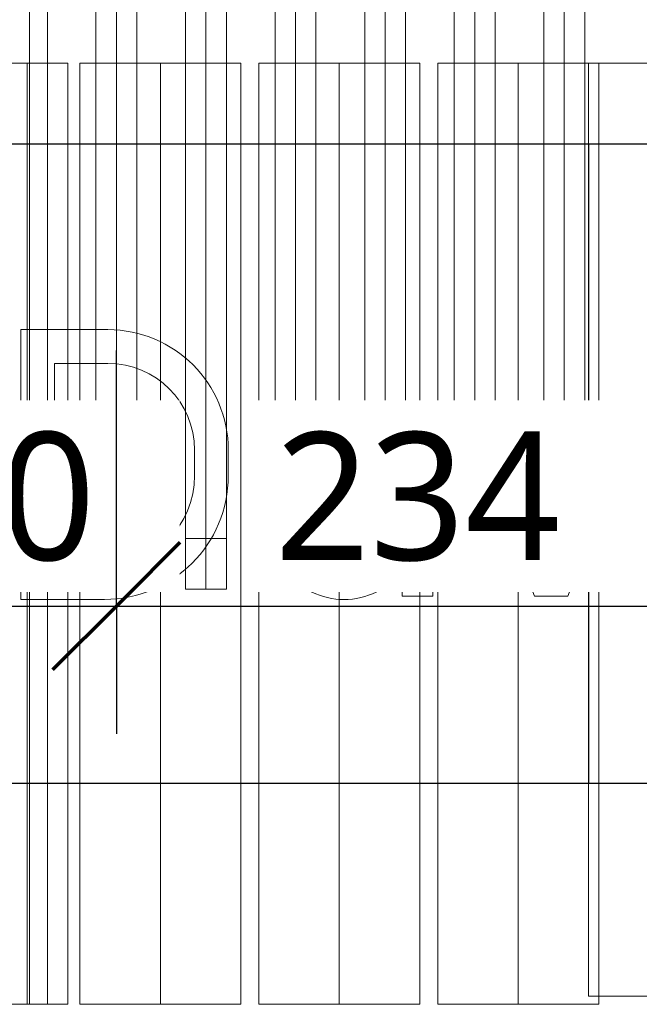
# Model space of a CAD drawing. Header units: millimetres. Extents: x -14962 to -11715, y -600 to 2729.
# Tile 7 of 41: x -13832 to -13590, y -337 to 49. Entities that reach past the tile are written whole.
import ezdxf

# ---------------------------------------------------------------- set-up
doc = ezdxf.new("R2010")
doc.units = ezdxf.units.MM
for name, color, linetype, lineweight in [('A-ANNO-DIMS', 211, 'Continuous', 30), ('A-ANNO-DIMS-20', 211, 'Continuous', 30), ('A-FLOR', 192, 'Continuous', 25), ('A-GENM', 13, 'Continuous', 18), ('M-EQPM', 50, 'Continuous', 18), ('P-PIPE', 3, 'Continuous', 18), ('P-PIPE-CNTR', 3, 'Continuous', 18)]:
    doc.layers.add(name, color=color, linetype=linetype, lineweight=lineweight)
doc.styles.add('Trebuchet MS', font='trebuc.ttf', dxfattribs={"height": 50})
doc.dimstyles.new('Cotes_linéaires', dxfattribs={"dimscale": 304.8, "dimtxt": 51.547545, "dimasz": 0.164042, "dimexe": 0.164042, "dimexo": 0.0625, "dimgap": 0.013123, "dimtad": 1, "dimdec": 0, "dimzin": 0, "dimdsep": 46, "dimtxsty": 'Trebuchet MS', "dimblk1": 'OBLIQUE', "dimblk2": 'OBLIQUE', "dimsah": 1, "dimcen": 0.09, "dimdle": 0.164042, "dimazin": 0, "dimtfac": 1, "dimtdec": 4, "dimtix": 1, "dimtmove": 0, "dimatfit": 3, "dimfxl": 0.328084, "dimfxlon": 1, "dimtvp": 1, "dimtfill": 1, "dimtolj": 1, "dimtzin": 0, "dimarcsym": 2})

# ---------------------------------------------------------------- blocks, each defined once
blk = doc.blocks.new('Logo_Geometry_SD_3Dx10- - Mur_horizontal-V1-Elévation Sud')
at = {"layer": 'M-EQPM'}
for p, q in [((-13797.6, -72.62), (-13831.7, -72.62)), ((-13831.7, -72.62), (-13831.7, -178.15)), ((-13831.7, -178.15), (-13831.7, -72.62)), ((-13831.7, -72.62), (-13797.6, -72.62)), ((-13818.5, -164.95), (-13818.5, -85.82)), ((-13818.5, -85.82), (-13797.6, -85.82)), ((-13797.6, -85.82), (-13818.5, -85.82)), ((-13818.5, -85.82), (-13818.5, -164.95)), ((-13734.06, -104.26), (-13734.06, -149.34)), ((-13720.45, -104.26), (-13734.06, -104.26)), ((-13734.06, -104.26), (-13720.45, -104.26)), ((-13734.06, -149.34), (-13734.06, -104.26)), ((-13720.45, -151.07), (-13720.45, -104.26)), ((-13720.45, -104.26), (-13720.45, -151.07)), ((-13670.45, -104.26), (-13684.06, -104.26)), ((-13684.06, -104.26), (-13684.06, -147.65)), ((-13684.06, -147.65), (-13684.06, -104.26)), ((-13684.06, -104.26), (-13670.45, -104.26)), ((-13670.45, -176.85), (-13670.45, -104.26)), ((-13670.45, -104.26), (-13670.45, -176.85)), ((-13645.57, -104.26), (-13658.54, -104.26)), ((-13658.54, -104.26), (-13630.67, -176.85)), ((-13630.67, -176.85), (-13658.54, -104.26)), ((-13658.54, -104.26), (-13645.57, -104.26)), ((-13624.19, -159.96), (-13645.57, -104.26)), ((-13645.57, -104.26), (-13624.19, -159.96)), ((-13602.81, -104.26), (-13624.19, -159.96)), ((-13624.19, -159.96), (-13602.81, -104.26)), ((-13617.7, -176.85), (-13589.84, -104.26)), ((-13589.84, -104.26), (-13617.7, -176.85)), ((-13589.84, -104.26), (-13602.81, -104.26)), ((-13602.81, -104.26), (-13589.84, -104.26)), ((-13763.69, -119.73), (-13763.69, -129.73)), ((-13763.69, -129.73), (-13763.69, -119.73)), ((-13750.49, -129.73), (-13750.49, -119.73)), ((-13750.49, -119.73), (-13750.49, -129.73)), ((-13798.92, -164.95), (-13818.5, -164.95)), ((-13818.5, -164.95), (-13798.92, -164.95)), ((-13682.5, -167.31), (-13682.5, -176.85)), ((-13682.5, -176.85), (-13682.5, -167.31)), ((-13682.5, -176.85), (-13670.45, -176.85)), ((-13670.45, -176.85), (-13682.5, -176.85)), ((-13630.67, -176.85), (-13617.7, -176.85)), ((-13617.7, -176.85), (-13630.67, -176.85)), ((-13831.7, -178.15), (-13798.92, -178.15)), ((-13798.92, -178.15), (-13831.7, -178.15))]:
    blk.add_line(p, q, dxfattribs=at)
for centre, radius, start, end in [((-13797.6, -119.73), 47.11, 360, 90), ((-13797.6, -119.73), 47.11, 360, 90), ((-13797.6, -119.73), 33.91, 0, 90), ((-13797.6, -119.73), 33.91, 0, 90), ((-13798.92, -129.73), 48.43, 270, 360), ((-13798.92, -129.73), 35.23, 270, 0), ((-13798.92, -129.73), 48.43, 270, 360), ((-13798.92, -129.73), 35.23, 270, 360), ((-13704.94, -149.34), 29.12, 180, 218.1042), ((-13704.94, -149.34), 29.12, 180, 218.1042), ((-13702.04, -147.65), 17.98, 289.0121, 0), ((-13702.04, -147.65), 17.98, 289.0121, 0), ((-13702.26, -147.03), 18.64, 192.5226, 289.0121), ((-13702.26, -147.03), 18.64, 192.5226, 289.0121), ((-13705.18, -149.03), 29.13, 218.8689, 321.1311), ((-13705.18, -149.03), 29.13, 218.8689, 321.1311)]:
    blk.add_arc(centre, radius, start, end, dxfattribs=at)
blk = doc.blocks.new('DIMBLOCK4-Elévation Sud')
at = {"layer": 'A-ANNO-DIMS-20', "transparency": 16777216}
for p, q in [((-13924.02, -180.72), (-13924.02, -80.72)), ((-13794.26, -180.72), (-13794.26, -80.72)), ((-13924.02, -180.72), (-13794.26, -180.72)), ((-13924.02, -180.72), (-13924.02, -230.72)), ((-13794.26, -180.72), (-13794.26, -230.72))]:
    blk.add_line(p, q, dxfattribs=at)
at = {"layer": 'A-ANNO-DIMS-20', "lineweight": 70, "transparency": 16777216}
for p, q in [((-13924.02, -180.72), (-13899.02, -155.72)), ((-13794.26, -180.72), (-13769.26, -155.72)), ((-13924.02, -180.72), (-13949.02, -205.72)), ((-13794.26, -180.72), (-13819.26, -205.72))]:
    blk.add_line(p, q, dxfattribs=at)
at = {"layer": 'A-ANNO-DIMS-20', "color": 0, "transparency": 16777216, "insert": (-13914.18, -112.74), "char_height": 50, "width": 132.1015, "attachment_point": 1, "line_spacing_factor": 1.048425, "style": 'Trebuchet MS', "bg_fill": 3, "box_fill_scale": 1.25, "bg_fill_color": 256, "bg_fill_true_color": 13158600, "bg_fill_transparency": 0}
blk.add_mtext('130', dxfattribs=at)
blk = doc.blocks.new('_Oblique')
at = {"color": 0, "linetype": 'ByBlock', "lineweight": -2}
blk.add_line((-0.5, -0.5), (0.5, 0.5), dxfattribs=at)
blk = doc.blocks.new('DIMBLOCK5-Elévation Sud')
at = {"layer": 'A-ANNO-DIMS-20', "transparency": 16777216}
for p, q in [((-13794.26, -180.72), (-13794.26, -80.72)), ((-13560.3, -180.72), (-13560.3, -80.72)), ((-13794.26, -180.72), (-13510.3, -180.72)), ((-13794.26, -180.72), (-13794.26, -230.72)), ((-13560.3, -180.72), (-13560.3, -230.72))]:
    blk.add_line(p, q, dxfattribs=at)
at = {"layer": 'A-ANNO-DIMS-20', "lineweight": 70, "transparency": 16777216}
for p, q in [((-13794.26, -180.72), (-13769.26, -155.72)), ((-13560.3, -180.72), (-13535.3, -155.72)), ((-13794.26, -180.72), (-13819.26, -205.72)), ((-13560.3, -180.72), (-13585.3, -205.72))]:
    blk.add_line(p, q, dxfattribs=at)
at = {"layer": 'A-ANNO-DIMS-20', "color": 0, "transparency": 16777216, "insert": (-13732.32, -112.74), "char_height": 50, "width": 132.1015, "attachment_point": 1, "line_spacing_factor": 1.048425, "style": 'Trebuchet MS', "bg_fill": 3, "box_fill_scale": 1.25, "bg_fill_color": 256, "bg_fill_true_color": 13158600, "bg_fill_transparency": 0}
blk.add_mtext('234', dxfattribs=at)

msp = doc.modelspace()

# ---------------------------------------------------------------- linework, layer by layer
at = {"layer": 'A-FLOR'}
for p, q in [((-14709.55, 0), (-11715.32, 0)), ((-13609.55, 0), (-13609.55, -250)), ((-14709.55, -250), (-11715.32, -250))]:
    msp.add_line(p, q, dxfattribs=at)
at = {"layer": 'P-PIPE'}
for p, q in [((-13802.26, 440.75), (-13802.26, -174.16)), ((-13786.26, -174.16), (-13786.26, 440.75)), ((-13767.22, 440.75), (-13767.22, -174.16)), ((-13751.22, -174.16), (-13751.22, 440.75)), ((-13732.18, 440.75), (-13732.18, -174.16)), ((-13716.18, -174.16), (-13716.18, 440.75)), ((-13697.12, 440.75), (-13697.12, -174.16)), ((-13681.12, -174.16), (-13681.12, 440.75)), ((-13662.07, 440.75), (-13662.07, -155.58)), ((-13646.07, -155.58), (-13646.07, 440.75)), ((-13627.02, 440.75), (-13627.02, -155.58)), ((-13611.02, -155.58), (-13611.02, 440.75)), ((-13813.24, 31.65), (-13902.52, 31.65)), ((-13813.24, -336.5), (-13813.24, 31.65)), ((-13808.55, 31.65), (-13808.55, -336.5)), ((-13745.55, 31.65), (-13808.55, 31.65)), ((-13745.55, -336.5), (-13745.55, 31.65)), ((-13738.55, 31.65), (-13738.55, -336.5)), ((-13675.55, 31.65), (-13738.55, 31.65)), ((-13675.55, -336.5), (-13675.55, 31.65)), ((-13668.55, 31.65), (-13668.55, -336.5)), ((-13509.55, 31.65), (-13668.55, 31.65)), ((-13609.55, 31.65), (-13609.55, -333.35)), ((-13605.55, -336.5), (-13605.55, 31.65)), ((-13802.26, -155.58), (-13786.26, -155.58)), ((-13767.22, -154.25), (-13751.22, -154.25)), ((-13732.18, -154.25), (-13716.18, -154.25)), ((-13697.12, -155.58), (-13681.12, -155.58)), ((-13662.07, -155.58), (-13646.07, -155.58)), ((-13627.02, -155.58), (-13611.02, -155.58)), ((-13802.26, -174.16), (-13786.26, -174.16)), ((-13767.22, -174.16), (-13751.22, -174.16)), ((-13732.18, -174.16), (-13716.18, -174.16)), ((-13697.12, -174.16), (-13681.12, -174.16)), ((-13609.55, -333.35), (-13509.55, -333.35)), ((-13902.52, -336.5), (-13813.24, -336.5)), ((-13808.55, -336.5), (-13745.55, -336.5)), ((-13738.55, -336.5), (-13675.55, -336.5)), ((-13668.55, -336.5), (-13605.55, -336.5))]:
    msp.add_line(p, q, dxfattribs=at)
at = {"layer": 'P-PIPE', "color": 1}
msp.add_line((-13821.21, -336.5), (-13821.21, 313.5), dxfattribs=at)
at = {"layer": 'P-PIPE-CNTR'}
for p, q in [((-13794.26, 440.75), (-13794.26, -155.58)), ((-13794.26, 440.75), (-13794.26, -174.16)), ((-13759.22, 440.75), (-13759.22, -154.25)), ((-13759.22, 440.75), (-13759.22, -174.16)), ((-13724.18, 440.75), (-13724.18, -154.25)), ((-13724.18, 440.75), (-13724.18, -174.16)), ((-13689.12, 440.75), (-13689.12, -155.58)), ((-13689.12, 440.75), (-13689.12, -174.16)), ((-13654.07, 440.75), (-13654.07, -155.58)), ((-13654.07, 440.75), (-13654.07, -155.58)), ((-13619.02, 440.75), (-13619.02, -155.58)), ((-13619.02, 440.75), (-13619.02, -155.58)), ((-13794.26, 421.45), (-13794.26, -174.16)), ((-13759.22, 421.45), (-13759.22, -174.16)), ((-13724.18, 421.45), (-13724.18, -174.16)), ((-13689.12, 421.45), (-13689.12, -174.16)), ((-13654.07, 421.45), (-13654.07, -155.58)), ((-13619.02, 421.45), (-13619.02, -155.58)), ((-13829.24, 31.65), (-13829.24, -336.5)), ((-13829.24, 31.65), (-13829.24, -336.5)), ((-13777.05, 31.65), (-13777.05, -336.5)), ((-13777.05, 31.65), (-13777.05, -336.5)), ((-13707.05, 31.65), (-13707.05, -336.5)), ((-13707.05, 31.65), (-13707.05, -336.5)), ((-13637.05, 31.65), (-13637.05, -336.5)), ((-13637.05, 31.65), (-13637.05, -336.5))]:
    msp.add_line(p, q, dxfattribs=at)
at = {"layer": 'P-PIPE-CNTR', "color": 1}
msp.add_line((-13828.21, 313.5), (-13828.21, -336.5), dxfattribs=at)
msp.add_line((-13828.21, 313.5), (-13828.21, -336.5), dxfattribs=at)

# ---------------------------------------------------------------- block references
at = {"layer": 'A-GENM'}
msp.add_blockref('Logo_Geometry_SD_3Dx10- - Mur_horizontal-V1-Elévation Sud', (0, 0), dxfattribs=at)

# ---------------------------------------------------------------- next in the draw order: dimensions: what is measured, and where the dimension line sits
at = {"layer": 'A-ANNO-DIMS'}
dim = msp.add_linear_dim(base=(-13794.26, -180.72), p1=(-13924.02, -80.72), p2=(-13794.26, -80.72), dimstyle='Cotes_linéaires', override={"dimpost": '<>', "dimfxl": 129.762578}, dxfattribs=at)
dim.commit()
dim.dimension.update_dxf_attribs({"geometry": 'DIMBLOCK4-Elévation Sud', "text_midpoint": (-13859.14, -151.28)})

# ---------------------------------------------------------------- next in the draw order: dimensions: what is measured, and where the dimension line sits
dim = msp.add_linear_dim(base=(-13560.3, -180.72), p1=(-13794.26, -80.72), p2=(-13560.3, -80.72), dimstyle='Cotes_linéaires', override={"dimpost": '<>', "dimfxl": 233.959136}, dxfattribs=at)
dim.commit()
dim.dimension.update_dxf_attribs({"geometry": 'DIMBLOCK5-Elévation Sud', "text_midpoint": (-13677.28, -151.28)})

doc.saveas('drawing.dxf')
